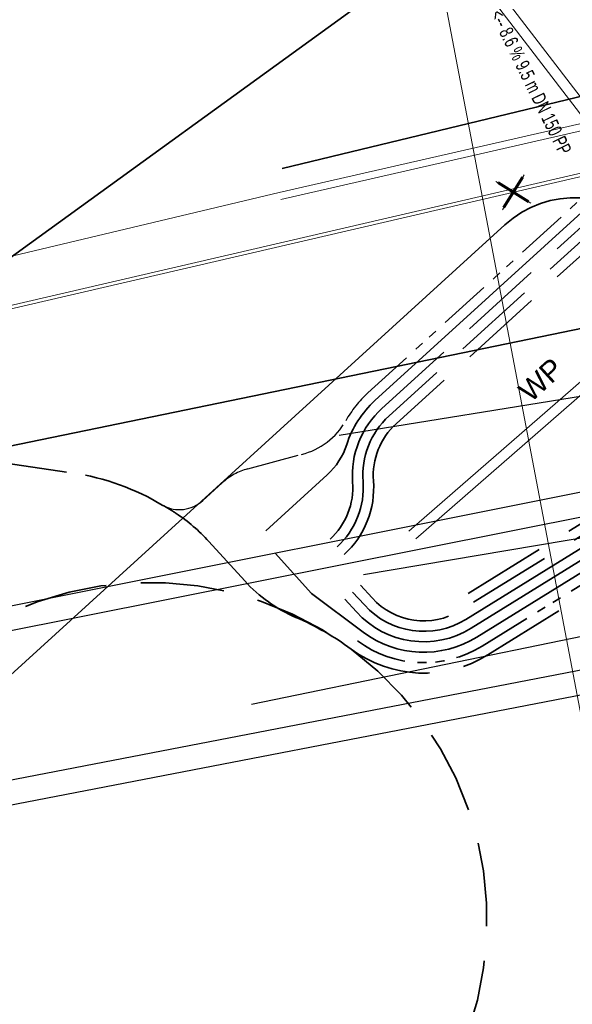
# Model space of a CAD drawing. Extents: x 3503739 to 3504470, y 5375172 to 5375561.
# Tile 6 of 121: x 3504022 to 3504030, y 5375351 to 5375365. Entities that reach past the tile are written whole.
import ezdxf

# ---------------------------------------------------------------- set-up
doc = ezdxf.new("R2010")
doc.units = 0
doc.header["$MEASUREMENT"] = 0
doc.linetypes.add('2', pattern=[3.4, 1.2, -0.5, 1.2, -0.5])
doc.linetypes.add('237', pattern=[1.4999999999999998, 0.75, -0.18, 0.13, -0.13, 0.13, -0.18])
for name, color, linetype in [('$_LISY_$_TMP', 7, 'Continuous'), ('_4WP_DB_KAB_ABBR', 7, 'Continuous'), ('_4WP_KANCAD__', 7, 'Continuous'), ('_4WP_KANCADT__', 7, 'Continuous'), ('_4WP_LICHT-KSR', 7, 'Continuous'), ('_4WP_LICHT_STILL', 7, 'Continuous'), ('_4WP_STADT-DACH', 7, 'Continuous'), ('_4WP_STADT_BEW_S', 7, 'Continuous'), ('_4WP_STADT_DATEN', 7, 'Continuous'), ('_4WP_STADT_FTT1', 7, 'Continuous'), ('_4WP_STADT_KLEIN', 7, 'Continuous'), ('_4WP_STADT_RESER', 7, 'Continuous'), ('_4WP_STADT_STROM', 7, 'Continuous'), ('K_FLURSTUECKE', 7, 'Continuous'), ('V_FAHRBAHNRAND', 7, 'Continuous'), ('V_MAUER-UNTEN', 7, 'Continuous'), ('V_WEGRAND', 7, 'Continuous'), ('W-SCHE__CLIPPING', 7, 'Continuous')]:
    doc.layers.add(name, color=color, linetype=linetype)
doc.styles.add('40', font='TXT', dxfattribs={"width": 0.7, "height": 0.2})
doc.styles.add('557', font='ARIAL.TTF', dxfattribs={"height": 0.3})

# ---------------------------------------------------------------- blocks, each defined once
blk = doc.blocks.new('1016')
at = {"color": 7, "linetype": 'Continuous', "lineweight": 13}
for p, q in [((0.703072, 0.277444), (1.257444, -0.276928)), ((1.257444, 0.277444), (0.703072, -0.276928))]:
    blk.add_line(p, q, dxfattribs=at)
at = {"color": 2, "linetype": 'Continuous', "lineweight": 25}
for p, q in [((1.212401, 0.25319), (0.727326, -0.231885)), ((0.727326, 0.232401), (1.212401, -0.252674)), ((0.748114, 0.25319), (1.23319, -0.231885)), ((1.23319, 0.232401), (0.748114, -0.252674))]:
    blk.add_line(p, q, dxfattribs=at)

msp = doc.modelspace()

# ---------------------------------------------------------------- linework, layer by layer
at = {"layer": '_4WP_DB_KAB_ABBR', "color": 250, "linetype": 'Continuous', "lineweight": 25}
for p, q in [((3504010.181722, 5375354.536221), (3504051.060417, 5375362.68487)), ((3504010.181722, 5375354.536221), (3504051.060417, 5375362.68487)), ((3504010.249493, 5375354.192845), (3504051.128838, 5375362.341623)), ((3504010.249493, 5375354.192845), (3504051.128838, 5375362.341623)), ((3504000.132873, 5375350.170125), (3504050.932139, 5375359.974109)), ((3504000.132873, 5375350.170125), (3504050.932139, 5375359.974109)), ((3504000.199197, 5375349.826467), (3504050.998464, 5375359.630451)), ((3504000.199197, 5375349.826467), (3504050.998464, 5375359.630451))]:
    msp.add_line(p, q, dxfattribs=at)
at = {"layer": '_4WP_KANCAD__', "color": 1, "linetype": 'Continuous', "lineweight": 18}
for points in [[(3504030.768497, 5375360.574448), (3504031.115525, 5375360.890525), (3504031.115525, 5375360.890525), (3504031.200806, 5375362.72308), (3504031.200806, 5375362.72308), (3504026.915516, 5375368.30332), (3504027.034484, 5375368.39468), (3504031.353194, 5375362.77092), (3504031.353194, 5375362.77092), (3504031.262475, 5375360.821475), (3504031.262475, 5375360.821475), (3504030.869503, 5375360.463552)], [(3504030.869503, 5375360.463552), (3504031.262475, 5375360.821475), (3504031.353194, 5375362.77092), (3504027.034484, 5375368.39468)], [(3504030.768497, 5375360.574448), (3504031.115525, 5375360.890525), (3504031.200806, 5375362.72308), (3504026.915516, 5375368.30332)], [(3504027.88325, 5375357.863436), (3504030.86825, 5375360.462436), (3504030.76975, 5375360.575564), (3504027.78475, 5375357.976564)]]:
    msp.add_lwpolyline(points, dxfattribs=at)
at = {"layer": '_4WP_LICHT-KSR', "color": 190, "linetype": '2', "lineweight": 35}
for points in [[(3504026.652273, 5375357.860551, 0.2312601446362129), (3504026.97631, 5375358.676654, -0.2312555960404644), (3504027.397546, 5375359.737571), (3504033.116296, 5375364.941665, -0.0910144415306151), (3504034.736598, 5375365.950294, 0.09101191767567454), (3504036.172954, 5375366.844391)], [(3504036.273911, 5375366.733451, -0.0910120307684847), (3504034.791575, 5375365.810732, 0.09101447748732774), (3504033.217252, 5375364.830724), (3504027.498502, 5375359.62663, 0.2312554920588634), (3504027.12587, 5375358.688127, -0.2312604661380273), (3504026.753225, 5375357.749611)], [(3504040.971908, 5375360.41672, -0.09987435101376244), (3504040.644828, 5375360.963323, 0.1530632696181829), (3504040.472012, 5375361.193547, 0.0293033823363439), (3504040.217514, 5375361.354677), (3504038.653466, 5375362.221003, 0.2711679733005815), (3504036.885806, 5375362.178982), (3504028.443924, 5375356.964018)]]:
    msp.add_lwpolyline(points, format="xyb", dxfattribs=at)
at = {"layer": '_4WP_LICHT_STILL', "color": 190, "linetype": 'Continuous', "lineweight": 18}
for points in [[(3504038.237, 5375364.719), (3504037.673, 5375365.044), (3504037.045, 5375364.634), (3504034.438, 5375364.088), (3504022.044, 5375361.209), (3504012.407, 5375358.937), (3504000.528, 5375356.24), (3503999.831, 5375355.815)], [(3503999.831, 5375355.815), (3504000.528, 5375356.24), (3504012.407, 5375358.937), (3504022.044, 5375361.209), (3504034.438, 5375364.088), (3504037.045, 5375364.634), (3504037.673, 5375365.044), (3504038.237, 5375364.719)]]:
    msp.add_lwpolyline(points, dxfattribs=at)
at = {"layer": '_4WP_LICHT_STILL', "color": 255, "linetype": 'Continuous', "lineweight": 13}
msp.add_lwpolyline([(3504038.212036, 5375364.675678), (3504037.674631, 5375364.985353), (3504037.064457, 5375364.58699), (3504034.448783, 5375364.039173), (3504022.055393, 5375361.160315), (3504012.418272, 5375358.888287), (3504000.547047, 5375356.193052), (3503999.85703, 5375355.77231)], dxfattribs=at)
at = {"layer": '_4WP_STADT_BEW_S', "color": 142, "linetype": 'Continuous', "lineweight": 35}
msp.add_lwpolyline([(3504021.21721, 5375354.192391), (3504021.789926, 5375355.664145), (3504029.16241, 5375362.37315, -0.4142134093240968), (3504031.281379, 5375362.27331), (3504035.54609, 5375357.586846)], format="xyb", dxfattribs=at)
at = {"layer": '_4WP_STADT_DATEN', "color": 7, "linetype": 'Continuous', "lineweight": 35}
for points in [[(3504025.73065, 5375357.981849), (3504026.61245, 5375358.784275, 0.1313265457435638), (3504026.891695, 5375359.218661, -0.1313239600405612), (3504027.296589, 5375359.848511), (3504033.015339, 5375365.052605, -0.09101448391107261), (3504034.68163, 5375366.089842, 0.09101186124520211), (3504036.071998, 5375366.955332)], [(3504039.755841, 5375360.881164), (3504039.676078, 5375360.968685), (3504038.362744, 5375361.69614, 0.2711679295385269), (3504037.201139, 5375361.668527), (3504028.759258, 5375356.453563, -0.307919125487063), (3504027.129576, 5375356.525387), (3504026.384671, 5375357.081689), (3504025.863779, 5375357.657257)]]:
    msp.add_lwpolyline(points, format="xyb", dxfattribs=at)
at = {"layer": '_4WP_STADT_FTT1', "color": 1, "linetype": '237', "lineweight": 25}
msp.add_lwpolyline([(3504024.250393, 5375358.344838, 0.3186603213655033), (3504024.824709, 5375358.41487), (3504025.10472, 5375358.669682, -0.1194698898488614), (3504025.469158, 5375358.869014), (3504026.2429, 5375359.077343, 0.2077554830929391), (3504026.877264, 5375359.559228, -0.08042433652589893), (3504027.195633, 5375359.959452), (3504032.914383, 5375365.163546, -0.09101443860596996), (3504034.626644, 5375366.229418, 0.09101174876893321), (3504035.971041, 5375367.066272)], format="xyb", dxfattribs=at)
at = {"layer": '_4WP_STADT_FTT1', "color": 1, "linetype": '2', "lineweight": 35}
msp.add_lwpolyline([(3504006.301887, 5375356.970376), (3504013.735311, 5375360.888055, -0.3481576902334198), (3504016.787498, 5375360.3168, 0.179632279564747), (3504018.314964, 5375359.483107), (3504022.958201, 5375358.809153, -0.1007468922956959), (3504024.250394, 5375358.344837, -0.02222726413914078), (3504024.440936, 5375358.2306, -0.06206815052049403), (3504024.910432, 5375357.828272), (3504025.427633, 5375357.259921, 0.1072572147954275), (3504026.161193, 5375356.73757, -0.05832492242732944), (3504026.954778, 5375356.281514, 172679.0452508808), (3504026.954868, 5375356.281447, 0.3069832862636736), (3504028.916924, 5375356.198335), (3504037.358597, 5375361.41317, -0.2712456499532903), (3504038.217384, 5375361.433709), (3504039.135115, 5375360.925377, -0.2542783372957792), (3504039.25564, 5375360.736077, 0.1681882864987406), (3504039.350139, 5375360.514002), (3504040.087138, 5375359.699642, 0.1333739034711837), (3504040.390472, 5375359.505197, -0.05315034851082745), (3504040.730741, 5375359.356848), (3504047.711612, 5375355.384578, -0.173983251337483), (3504048.298259, 5375354.700601, 0.09356928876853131), (3504048.875195, 5375353.763386)], format="xyb", dxfattribs=at)
at = {"layer": '_4WP_STADT_KLEIN', "color": 3, "linetype": '237', "lineweight": 35}
msp.add_lwpolyline([(3504027.044211, 5375356.401937, 0.3069833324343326), (3504028.838091, 5375356.325949), (3504037.279972, 5375361.540913, -0.2711681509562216), (3504038.290064, 5375361.564925), (3504039.554506, 5375360.86455), (3504039.637585, 5375360.77339)], format="xyb", dxfattribs=at)
at = {"layer": '_4WP_STADT_RESER', "color": 7, "linetype": 'Continuous', "lineweight": 35}
for points in [[(3504040.860966, 5375360.315765), (3504040.365484, 5375360.860254, 0.08184527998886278), (3504040.072153, 5375361.092246), (3504038.508105, 5375361.958572, 0.2711680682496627), (3504037.043472, 5375361.923754), (3504028.601591, 5375356.708791, -0.3617995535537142), (3504027.144539, 5375356.9155), (3504026.976786, 5375357.100861)], [(3504026.865569, 5375357.00021), (3504027.033322, 5375356.814848, 0.3617994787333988), (3504028.680424, 5375356.581177), (3504037.122306, 5375361.79614, -0.2711680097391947), (3504038.435425, 5375361.827356), (3504039.999473, 5375360.96103, -0.08184516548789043), (3504040.254543, 5375360.759298), (3504040.750027, 5375360.214809)]]:
    msp.add_lwpolyline(points, format="xyb", dxfattribs=at)
at = {"layer": '_4WP_STADT_STROM', "color": 3, "linetype": '2', "lineweight": 35}
for points in [[(3504036.374867, 5375366.62251, -0.09101205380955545), (3504034.846561, 5375365.671156, 0.09101445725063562), (3504033.318209, 5375364.719784), (3504027.599459, 5375359.51569, 0.2312556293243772), (3504027.275431, 5375358.6996, -0.2312606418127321), (3504026.854179, 5375357.63867)], [(3504040.971908, 5375360.41672), (3504040.476425, 5375360.96121, 0.08184524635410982), (3504040.144833, 5375361.223461), (3504038.580785, 5375362.089788, 0.2711679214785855), (3504036.964639, 5375362.051368), (3504028.522758, 5375356.836404, -0.3617997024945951), (3504027.255756, 5375357.016152), (3504027.088003, 5375357.201513)]]:
    msp.add_lwpolyline(points, format="xyb", dxfattribs=at)
at = {"layer": 'K_FLURSTUECKE', "color": 252, "linetype": 'Continuous', "lineweight": 35}
for p, q in [((3504038.927223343, 5375374.12074415), (3504016.920982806, 5375358.178666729)), ((3504016.920982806, 5375358.178666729), (3504038.927223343, 5375374.12074415)), ((3504038.927223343, 5375374.12074415), (3504016.920982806, 5375358.178666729)), ((3504016.920982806, 5375358.178666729), (3504038.927223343, 5375374.12074415)), ((3504016.937944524, 5375358.140171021), (3504045.682055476, 5375364.059828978)), ((3504045.682055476, 5375364.059828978), (3504016.937944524, 5375358.140171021)), ((3504016.937944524, 5375358.140171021), (3504045.682055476, 5375364.059828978)), ((3504045.682055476, 5375364.059828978), (3504016.937944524, 5375358.140171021))]:
    msp.add_line(p, q, dxfattribs=at)
at = {"layer": 'V_FAHRBAHNRAND', "color": 250, "linetype": 'Continuous', "lineweight": 35}
msp.add_line((3504032.844272, 5375364.83975, 321.398227), (3504025.963313, 5375363.182599, 321.457117), dxfattribs=at)
msp.add_line((3504032.844272, 5375364.83975, 321.398227), (3504025.963313, 5375363.182599, 321.457117), dxfattribs=at)
at = {"layer": 'V_MAUER-UNTEN', "color": 250, "linetype": 'Continuous', "lineweight": 13}
msp.add_line((3504039.063902, 5375365.739539, 321.805492), (3504025.944997, 5375362.737409, 321.47652), dxfattribs=at)
msp.add_polyline3d([(3504039.041595, 5375365.837018, 321.805492), (3504025.922277, 5375362.834794, 321.47652), (3504013.030218, 5375359.769341, 321.466975), (3503999.778454, 5375356.545204, 321.470868), (3503973.067962, 5375349.684083, 321.421502), (3503959.531973, 5375345.966971, 321.411296), (3503947.012004, 5375342.437048, 321.376702)], dxfattribs=at)
at = {"layer": 'V_WEGRAND', "color": 250, "linetype": 'Continuous', "lineweight": 25}
for p, q in [((3504032.226905, 5375360.232631, 321.708529), (3504026.781, 5375359.346, 321.539)), ((3504032.226905, 5375360.232631, 321.708529), (3504026.781, 5375359.346, 321.539)), ((3504032.772638, 5375358.301015, 321.824611), (3504027.133, 5375357.347, 321.567)), ((3504032.772638, 5375358.301015, 321.824611), (3504027.133, 5375357.347, 321.567)), ((3504031.581, 5375356.734, 321.851), (3504025.525883, 5375355.486087, 321.875148)), ((3504031.581, 5375356.734, 321.851), (3504025.525883, 5375355.486087, 321.875148))]:
    msp.add_line(p, q, dxfattribs=at)
at = {"layer": 'W-SCHE__CLIPPING', "color": 7, "linetype": 'Continuous', "lineweight": 13}
msp.add_line((3504033.192411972, 5375339.876571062), (3504017.896433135, 5375420.335523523), dxfattribs=at)

# ---------------------------------------------------------------- block references
at = {"layer": '$_LISY_$_TMP', "color": 7, "xscale": 0.75, "yscale": 0.75, "rotation": 193.0773010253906}
msp.add_blockref('1016', (3504030.000997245, 5375363.005997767), dxfattribs=at)

# ---------------------------------------------------------------- texts
at = {"layer": '_4WP_KANCADT__', "color": 1, "linetype": 'Continuous', "style": '40', "width": 0.7}
msp.add_text('<-- 8.6 % 9.5 m DN 150 PP', height=0.2, rotation=296.1479133, dxfattribs=at).set_placement((3504028.948306, 5375365.398223))
at = {"layer": '_4WP_STADT-DACH', "color": 20, "linetype": 'Continuous', "style": '557'}
msp.add_text('WP', height=0.3, rotation=42.3187218, dxfattribs=at).set_placement((3504029.532613, 5375359.810849))

doc.saveas('drawing.dxf')
